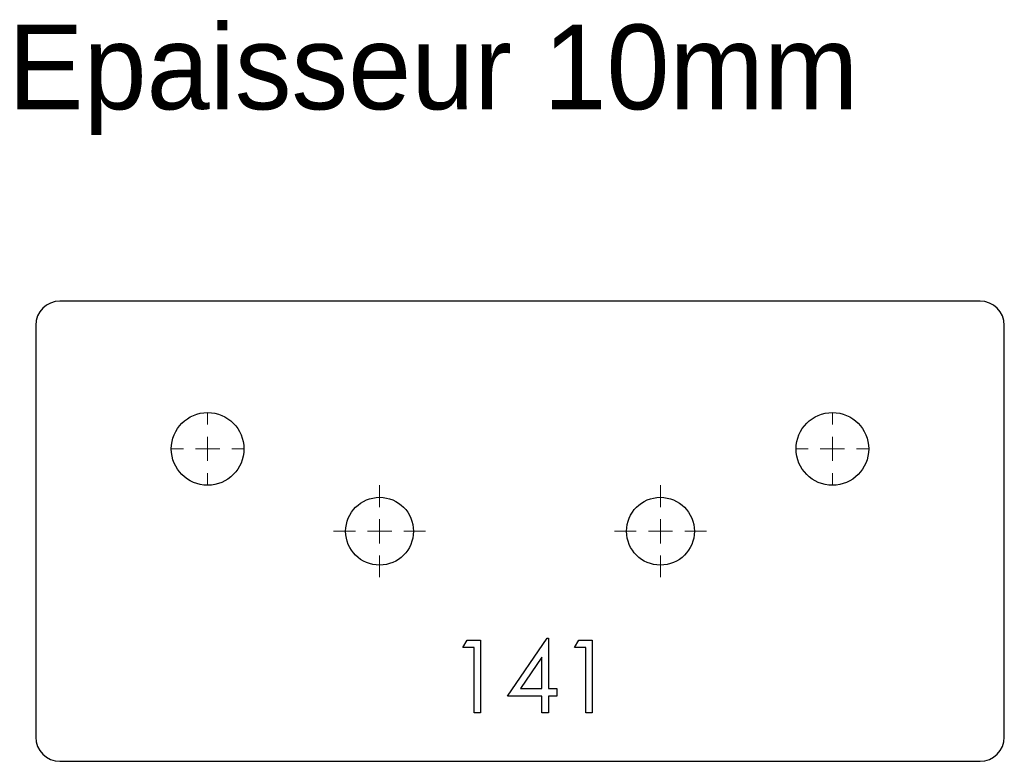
# Model space of a CAD drawing. Header units: millimetres. Extents: x 32 to 235, y 141 to 295.
import ezdxf

# ---------------------------------------------------------------- set-up
doc = ezdxf.new("R2010")
doc.units = ezdxf.units.MM

# ---------------------------------------------------------------- blocks, each defined once
blk = doc.blocks.new('SW_CENTERMARKSYMBOL_0')
at = {"color": 0, "linetype": 'Continuous', "lineweight": 18}
for p, q in [((0, 5), (0, 9.5)), ((0, 0), (0, 2.5)), ((-5, 0), (-9.5, 0)), ((0, 0), (-2.5, 0)), ((0, 0), (0, -2.5)), ((0, 0), (2.5, 0)), ((5, 0), (9.5, 0)), ((0, -5), (0, -9.5))]:
    blk.add_line(p, q, dxfattribs=at)
blk = doc.blocks.new('SW_CENTERMARKSYMBOL_1')
at = {"color": 0, "linetype": 'Continuous', "lineweight": 18}
for p, q in [((0, 5), (0, 9.5)), ((0, 0), (0, 2.5)), ((-5, 0), (-9.5, 0)), ((0, 0), (-2.5, 0)), ((0, 0), (0, -2.5)), ((0, 0), (2.5, 0)), ((5, 0), (9.5, 0)), ((0, -5), (0, -9.5))]:
    blk.add_line(p, q, dxfattribs=at)
blk = doc.blocks.new('SW_CENTERMARKSYMBOL_2')
at = {"color": 0, "linetype": 'Continuous', "lineweight": 18}
for p, q in [((0, 5), (0, 7.5)), ((0, 0), (0, 2.5)), ((-5, 0), (-7.5, 0)), ((0, 0), (-2.5, 0)), ((0, 0), (0, -2.5)), ((0, 0), (2.5, 0)), ((5, 0), (7.5, 0)), ((0, -5), (0, -7.5))]:
    blk.add_line(p, q, dxfattribs=at)
blk = doc.blocks.new('SW_CENTERMARKSYMBOL_3')
at = {"color": 0, "linetype": 'Continuous', "lineweight": 18}
for p, q in [((0, 5), (0, 7.5)), ((0, 0), (0, 2.5)), ((-5, 0), (-7.5, 0)), ((0, 0), (-2.5, 0)), ((0, 0), (0, -2.5)), ((0, 0), (2.5, 0)), ((5, 0), (7.5, 0)), ((0, -5), (0, -7.5))]:
    blk.add_line(p, q, dxfattribs=at)
blk = doc.blocks.new('SW_CENTERMARKSYMBOL_4')
at = {"color": 0, "linetype": 'Continuous', "lineweight": 18}
for p, q in [((0, 5), (0, 9.5)), ((0, 0), (0, 2.5)), ((-5, 0), (-9.5, 0)), ((0, 0), (-2.5, 0)), ((0, 0), (0, -2.5)), ((0, 0), (2.5, 0)), ((5, 0), (9.5, 0)), ((0, -5), (0, -9.5))]:
    blk.add_line(p, q, dxfattribs=at)
blk = doc.blocks.new('SW_CENTERMARKSYMBOL_5')
at = {"color": 0, "linetype": 'Continuous', "lineweight": 18}
for p, q in [((0, 5), (0, 9.5)), ((0, 0), (0, 2.5)), ((-5, 0), (-9.5, 0)), ((0, 0), (-2.5, 0)), ((0, 0), (0, -2.5)), ((0, 0), (2.5, 0)), ((5, 0), (9.5, 0)), ((0, -5), (0, -9.5))]:
    blk.add_line(p, q, dxfattribs=at)
blk = doc.blocks.new('SW_CENTERMARKSYMBOL_6')
at = {"color": 0, "linetype": 'Continuous', "lineweight": 18}
for p, q in [((0, 5), (0, 7.5)), ((0, 0), (0, 2.5)), ((-5, 0), (-7.5, 0)), ((0, 0), (-2.5, 0)), ((0, 0), (0, -2.5)), ((0, 0), (2.5, 0)), ((5, 0), (7.5, 0)), ((0, -5), (0, -7.5))]:
    blk.add_line(p, q, dxfattribs=at)
blk = doc.blocks.new('SW_CENTERMARKSYMBOL_7')
at = {"color": 0, "linetype": 'Continuous', "lineweight": 18}
for p, q in [((0, 5), (0, 7.5)), ((0, 0), (0, 2.5)), ((-5, 0), (-7.5, 0)), ((0, 0), (-2.5, 0)), ((0, 0), (0, -2.5)), ((0, 0), (2.5, 0)), ((5, 0), (7.5, 0)), ((0, -5), (0, -7.5))]:
    blk.add_line(p, q, dxfattribs=at)

msp = doc.modelspace()

# ---------------------------------------------------------------- linework, layer by layer
at = {"color": 7, "linetype": 'Continuous', "lineweight": 25}
for p, q in [((230.06, 236.47), (40.06, 236.47)), ((35.06, 231.47), (35.06, 146.47)), ((235.06, 146.47), (235.06, 231.47)), ((40.06, 141.47), (230.06, 141.47))]:
    msp.add_line(p, q, dxfattribs=at)
at = {"color": 1, "linetype": 'Continuous', "lineweight": 25}
for p, q in [((132.49, 154.94), (140.68, 166.86)), ((140.68, 166.86), (140.95, 166.86)), ((140.95, 166.86), (140.95, 156.47)), ((123.26, 164.94), (124.14, 166.47)), ((125.56, 164.94), (123.26, 164.94)), ((124.14, 166.47), (126.91, 166.47)), ((125.56, 151.47), (125.56, 164.94)), ((126.91, 166.47), (126.91, 151.47)), ((146.33, 164.94), (147.21, 166.47)), ((148.64, 164.94), (146.33, 164.94)), ((147.21, 166.47), (149.99, 166.47)), ((148.64, 151.47), (148.64, 164.94)), ((149.99, 166.47), (149.99, 151.47)), ((139.6, 162.99), (135.13, 156.47)), ((139.6, 156.47), (139.6, 162.99)), ((139.6, 154.94), (132.49, 154.94)), ((135.13, 156.47), (139.6, 156.47)), ((139.6, 151.47), (139.6, 154.94)), ((140.95, 156.47), (142.68, 156.47)), ((140.95, 154.94), (140.95, 151.47)), ((142.68, 154.94), (140.95, 154.94)), ((142.68, 156.47), (142.68, 154.94)), ((126.91, 151.47), (125.56, 151.47)), ((140.95, 151.47), (139.6, 151.47)), ((149.99, 151.47), (148.64, 151.47))]:
    msp.add_line(p, q, dxfattribs=at)
at = {"color": 7, "linetype": 'Continuous', "lineweight": 25}
for centre, radius in [((70.56, 205.97), 7.5), ((199.56, 205.97), 7.5), ((106.06, 188.97), 7), ((164.06, 188.97), 7)]:
    msp.add_circle(centre, radius, dxfattribs=at)
for centre, start, end in [((40.06, 231.47), 90, 180), ((230.06, 231.47), 0, 90), ((40.06, 146.47), 180, 270), ((230.06, 146.47), 270, 0)]:
    msp.add_arc(centre, 5, start, end, dxfattribs=at)

# ---------------------------------------------------------------- block references
at = {"color": 8, "linetype": 'Continuous'}
for name, p in [('SW_CENTERMARKSYMBOL_2', (70.56, 205.97)), ('SW_CENTERMARKSYMBOL_6', (70.56, 205.97)), ('SW_CENTERMARKSYMBOL_7', (199.56, 205.97)), ('SW_CENTERMARKSYMBOL_1', (106.06, 188.97)), ('SW_CENTERMARKSYMBOL_5', (106.06, 188.97)), ('SW_CENTERMARKSYMBOL_0', (164.06, 188.97)), ('SW_CENTERMARKSYMBOL_4', (164.06, 188.97))]:
    msp.add_blockref(name, p, dxfattribs=at)
at = {"color": 7, "linetype": 'Continuous', "lineweight": 18}
msp.add_blockref('SW_CENTERMARKSYMBOL_3', (199.56, 205.97), dxfattribs=at)

# ---------------------------------------------------------------- texts
at = {"insert": (29.34, 293.57), "char_height": 17.5, "attachment_point": 1}
msp.add_mtext_dynamic_manual_height_columns('Epaisseur 10mm', width=326.1114, gutter_width=87.5, heights=[0], dxfattribs=at)

doc.saveas('drawing.dxf')
